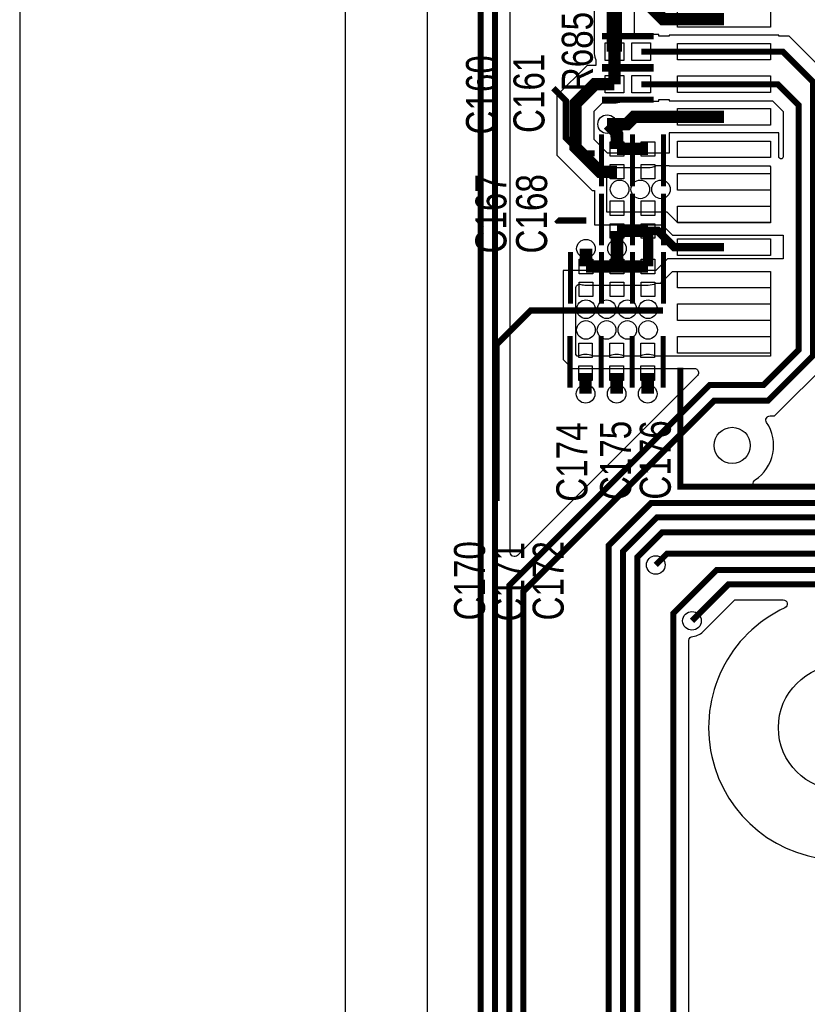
# Model space of a CAD drawing. Extents: x -394 to 5394, y -1015 to 7151.
# Tile 31 of 80: x -394 to 367, y 3978 to 4930. Entities that reach past the tile are written whole.
import ezdxf

# ---------------------------------------------------------------- set-up
doc = ezdxf.new("R2010")
doc.units = 0
for name, color, linetype in [('BG_OUTLINE', 95, 'CONTINUOUS'), ('ET_TOP', 132, 'CONTINUOUS'), ('PG_SILKSCREEN_TOP', 7, 'CONTINUOUS'), ('PIN_TOP', 132, 'CONTINUOUS'), ('RD_SILKSCREEN_TOP', 254, 'CONTINUOUS'), ('VC_TOP', 132, 'CONTINUOUS')]:
    doc.layers.add(name, color=color, linetype=linetype)

msp = doc.modelspace()

# ---------------------------------------------------------------- linework, layer by layer
at = {"layer": 'BG_OUTLINE'}
msp.add_lwpolyline([(-78.74, 6968.4848), (-393.7, 6968.4848), (-393.7, 0), (-78.74, 0), (-78.74, 6968.4848)], dxfattribs=at)
msp.add_lwpolyline([(5000, 0), (5000, 6968.4848), (0, 6968.4848), (0, 0)], close=True, dxfattribs=at)
at = {"layer": 'ET_TOP'}
for points, const_width in [([(74, 3322), (51.7449, 3344.2551), (51.7449, 5340.7449), (145.73, 5434.73), (286.99, 5434.73)], 5.8), ([(76, 3355), (65.5449, 3365.4551), (65.5449, 5334.7459), (134.039, 5403.24), (286.99, 5403.24)], 5.8), ([(256, 4349), (291.2, 4384.2), (512.8, 4384.2), (532, 4365), (627.9999, 4365), (666, 4403.0001), (666, 4609), (641, 4634), (641, 4894), (572.71, 4962.29), (512.59, 4962.29)], 5.8), ([(181.0058, 4899.3), (181.0058, 4940)], 15), ([(286.99, 4930.8), (228, 4930.8), (216, 4942.8), (216, 4943)], 12), ([(374.9974, 3772.0026), (238.1, 3908.9), (238.1, 4356.4145), (279.6855, 4398), (526, 4398), (543, 4381), (622.5161, 4381), (651.8, 4410.2839), (651.8, 4603.2), (627, 4628), (627, 4868.29), (564.49, 4930.8), (512.59, 4930.8)], 5.8), ([(181.0058, 4867.81), (181.0058, 4899.3)], 12), ([(111, 2955), (111, 3056), (59.1018, 3107.8982), (59.1018, 3260.1018), (107.7, 3308.7), (107.7, 3373.2999), (93.1449, 3387.855), (93.1449, 4377.5383), (277.6066, 4562), (329.5853, 4562), (373, 4605.4147), (373, 4870), (343.7, 4899.3), (286.99, 4899.3)], 5.8), ([(286.99, 4899.3), (206.99, 4899.3)], 5.8), ([(512.59, 4899.3), (572.7, 4899.3), (607, 4865), (607, 4628.4838), (638, 4597.4838), (638, 4416.0001), (616.9999, 4395), (557.0001, 4395), (538.0001, 4414), (232, 4414), (221, 4403)], 5.8), ([(183.55, 4783.1964), (167.05, 4783.1964), (143.4682, 4806.7782), (143.4682, 4849.2724), (162.0058, 4867.81), (181.0058, 4867.81)], 12), ([(88, 2915), (88, 3055), (45.3016, 3097.6984), (45.3016, 3266.3016), (93.9, 3314.9), (93.9, 3363.1), (79.3449, 3377.6551), (79.3449, 4383.2545), (273.0904, 4577), (325.0691, 4577), (359, 4610.9309), (359, 4847.7), (338.89, 4867.81), (286.99, 4867.81)], 5.8), ([(219, 3912), (203.1, 3927.9), (203.1, 4410.4145), (227.3855, 4434.7), (508.6999, 4434.7), (576.8999, 4502.9), (600.1829, 4502.9), (612, 4514.7171), (612, 4603), (593, 4622), (593, 4849), (574.19, 4867.81), (512.59, 4867.81)], 5.8), ([(286.99, 4867.81), (206.99, 4867.81)], 5.8), ([(286.99, 4836.31), (200.16, 4836.31), (193, 4829.15), (175, 4829.15)], 12), ([(175, 4829.15), (174, 4829.15)], 12), ([(175, 4829.15), (183, 4821.15), (183, 4819.15), (183.55, 4818.6), (183.55, 4805.2436)], 12), ([(213.55, 4805.2436), (183.55, 4805.2436)], 12), ([(512.59, 4741.82), (460.69, 4741.82), (435, 4716.13), (435, 4518.7055), (379.2945, 4463), (216.6531, 4463), (175.5, 4421.8469), (175.5, 3871.5), (307, 3740), (307, 3175), (335, 3147), (335, 3112), (291.67, 3068.67), (291.67, 2956.9831), (404.6531, 2844)], 5.8), ([(183.55, 4725.9464), (183.55, 4708.77)], 12), ([(213.55, 4725.9464), (183.55, 4725.9464)], 12), ([(213.55, 4691.6236), (213.55, 4725.9464)], 10), ([(286.99, 4710.33), (238.67, 4710.33), (223.0536, 4725.9464), (213.55, 4725.9464)], 8), ([(153.55, 4691.6236), (153.55, 4708.77)], 12), ([(183.55, 4691.6236), (183.55, 4708.77)], 12), ([(183.55, 4691.6236), (153.55, 4691.6236)], 12), ([(213.55, 4691.6236), (183.55, 4691.6236)], 12), ([(512.59, 4647.33), (460.69, 4647.33), (448.8, 4635.44), (448.8, 4512.9893), (384.8107, 4449), (222.1693, 4449), (189.3, 4416.1307), (189.3, 3877.2163), (330, 3736.5163), (330, 3195), (359.9, 3165.1), (359.9, 3067.9), (336, 3044), (336, 2951.6855), (404.6855, 2883), (453, 2883), (542, 2794), (825, 2794), (975.7, 2944.7), (1321.3, 2944.7), (1382.38, 2883.62), (1501.38, 2883.62), (1524, 2861)], 5.8), ([(153.2, 4588.4764), (153.2, 4568.48)], 12), ([(183.2, 4588.4764), (183.2, 4568.48)], 12), ([(213.2, 4588.4764), (213.2, 4568.48)], 12)]:
    msp.add_lwpolyline(points, dxfattribs=dict(at, const_width=const_width))
for points in [[(161.5056, 4940), (161.5056, 4899.3, 0.094215), (162.8661, 4892.144), (163.0056, 4891.7903), (163.0056, 4885.8102), (154.5499, 4885.8102), (125.468, 4856.7283), (125.468, 4799.3223), (159.5941, 4765.1962), (161.6498, 4765.1962), (161.6498, 4731.9998), (227.0294, 4731.9998), (237.0294, 4721.9998), (344.0998, 4721.9998), (344.0998, 4698.8502), (232.2294, 4698.8502), (220.9294, 4687.5502), (131.5998, 4687.5502), (131.5998, 4601.5294), (140.1294, 4592.9998), (258.3613, 4592.9998, -0.668175), (261.1897, 4586.1714), (87.2735, 4412.2552, -0.668175), (80.4451, 4415.0836), (80.4451, 5328.574)], [(387.9002, 4876.1719), (349.8719, 4914.2002), (339.9902, 4914.2002), (339.9902, 4915.3002), (233.9898, 4915.3002), (233.9898, 4914.2002), (223.9902, 4914.2002), (223.9902, 4915.8002), (200.506, 4915.8002), (200.506, 4940, 1)], [(373.1226, 4477.9002), (319.1485, 4477.9002, -0.743404), (316.9412, 4485.2361, 0.416025), (328.0899, 4540.872, -0.599946), (331.4121, 4547.0998), (335.7572, 4547.0998), (387.9002, 4599.2428)], [(253.0002, 3915.0719), (253.0002, 4330.0261, -0.398872), (256.7896, 4334.0206, 0.213469), (267.6931, 4339.6044), (267.7612, 4339.6891), (297.3719, 4369.2998), (344.1333, 4369.2998, -0.802235), (345.8269, 4361.676, 4.50161), (454.1731, 4361.676, -0.802235), (455.8667, 4369.2998), (506.6281, 4369.2998), (525.8281, 4350.0998), (625.3709, 4350.0998, -0.668175), (628.1993, 4343.2714), (560.0998, 4275.1719), (560.0998, 3919.1719)]]:
    msp.add_lwpolyline(points, format="xyb", dxfattribs=at)
for points in [[(340.6856, 4796.2353), (339.9902, 4796.9306), (339.9902, 4820.8102), (233.9898, 4820.8102), (233.9898, 4801.1002), (185.413, 4801.1002), (185.3152, 4801.1098, 0.024561), (183.55, 4801.1966), (174.5059, 4801.1966), (161.4684, 4814.2341), (161.4684, 4841.8165), (169.4617, 4849.8098), (181.0058, 4849.8098, 0.09775), (187.8453, 4851.1598), (188.2104, 4851.3098), (223.9902, 4851.3098), (223.9902, 4852.9098), (233.9898, 4852.9098), (233.9898, 4851.8098), (333.8181, 4851.8098), (344.0998, 4841.5281), (344.0998, 4797.6495, -0.668183)], [(213.5502, 4787.2434, 0.108997), (221.1238, 4788.9143), (221.5241, 4789.1), (233.9898, 4789.1), (233.9898, 4788.8098), (331.1402, 4788.8098), (332, 4787.95), (332, 4734), (242, 4734), (232, 4744), (173.65, 4744), (173.65, 4784.0493, -0.496164), (178.7227, 4787.9028, 0.06798), (183.55, 4787.2434)], [(213.5502, 4673.6234, 0.111083), (221.2582, 4675.3573), (221.6647, 4675.55), (225.9, 4675.55), (226.9734, 4676.6234), (228.0502, 4676.6234), (228.0502, 4677.7002), (237.2, 4686.85), (332, 4686.85), (332, 4605.003), (331.997, 4605), (220.3506, 4605), (219.988, 4605.1477, 0.19578), (206.412, 4605.1477), (206.0494, 4605), (190.3506, 4605), (189.988, 4605.1477, 0.19578), (176.412, 4605.1477), (176.0494, 4605), (160.3506, 4605), (159.988, 4605.1477, 0.20129), (146.0601, 4605), (145.1, 4605), (143.6, 4606.5), (143.6, 4670.4433, -0.496898), (148.6818, 4674.2942, 0.068572), (153.5499, 4673.6234)]]:
    msp.add_lwpolyline(points, format="xyb", close=True, dxfattribs=at)
at = {"layer": 'PG_SILKSCREEN_TOP'}
for points, const_width in [([(168.9979, 4914.3), (218.9979, 4914.3)], 6), ([(168.9979, 4884.3), (218.9979, 4884.3)], 6), ([(168.9979, 4882.81), (218.9979, 4882.81)], 6), ([(162, 4801), (149, 4801), (134, 4816), (134, 4852), (122, 4864)], 6), ([(168.9979, 4852.81), (218.9979, 4852.81)], 6), ([(168.55, 4769.22), (168.55, 4819.22)], 5), ([(198.55, 4769.22), (198.55, 4819.22)], 5), ([(198.55, 4769.22), (198.55, 4819.22)], 5), ([(228.55, 4769.22), (228.55, 4819.22)], 5), ([(168.55, 4761.97), (168.55, 4711.97)], 5), ([(198.55, 4761.97), (198.55, 4711.97)], 5), ([(198.55, 4761.97), (198.55, 4711.97)], 5), ([(228.55, 4761.97), (228.55, 4711.97)], 5), ([(154, 4736), (126, 4736), (125, 4737)], 6), ([(138.55, 4655.6), (138.55, 4705.6)], 5), ([(168.55, 4655.6), (168.55, 4705.6)], 5), ([(168.55, 4655.6), (168.55, 4705.6)], 5), ([(198.55, 4655.6), (198.55, 4705.6)], 5), ([(198.55, 4655.6), (198.55, 4705.6)], 5), ([(228.55, 4655.6), (228.55, 4705.6)], 5), ([(228, 4649), (100, 4649), (67, 4616), (67, 4465)], 6), ([(138.2, 4624.5), (138.2, 4574.5)], 5), ([(168.2, 4624.5), (168.2, 4574.5)], 5), ([(168.2, 4624.5), (168.2, 4574.5)], 5), ([(198.2, 4624.5), (198.2, 4574.5)], 5), ([(198.2, 4624.5), (198.2, 4574.5)], 5), ([(228.2, 4624.5), (228.2, 4574.5)], 5), ([(244.79, 4593.75), (244.79, 4478.75), (554.79, 4478.75), (554.79, 4593.75)], 6)]:
    msp.add_lwpolyline(points, dxfattribs=dict(at, const_width=const_width))
at = {"layer": 'PIN_TOP'}
for points in [[(331.99, 4922.8), (241.99, 4922.8), (241.99, 4938.8), (331.99, 4938.8)], [(172.0058, 4890.8), (172.0058, 4907.8), (190.0058, 4907.8), (190.0058, 4890.8)], [(197.99, 4890.8), (197.99, 4907.8), (215.99, 4907.8), (215.99, 4890.8)], [(331.99, 4891.3), (241.99, 4891.3), (241.99, 4907.3), (331.99, 4907.3)], [(172.0058, 4859.31), (172.0058, 4876.31), (190.0058, 4876.31), (190.0058, 4859.31)], [(197.99, 4859.31), (197.99, 4876.31), (215.99, 4876.31), (215.99, 4859.31)], [(331.99, 4859.81), (241.99, 4859.81), (241.99, 4875.81), (331.99, 4875.81)], [(331.99, 4828.31), (241.99, 4828.31), (241.99, 4844.31), (331.99, 4844.31)], [(190.05, 4798.2436), (177.05, 4798.2436), (177.05, 4812.2436), (190.05, 4812.2436)], [(220.05, 4798.2436), (207.05, 4798.2436), (207.05, 4812.2436), (220.05, 4812.2436)], [(331.99, 4796.81), (241.99, 4796.81), (241.99, 4812.81), (331.99, 4812.81)], [(190.05, 4776.1964), (177.05, 4776.1964), (177.05, 4790.1964), (190.05, 4790.1964)], [(220.05, 4776.1964), (207.05, 4776.1964), (207.05, 4790.1964), (220.05, 4790.1964)], [(331.99, 4765.32), (241.99, 4765.32), (241.99, 4781.32), (331.99, 4781.32)], [(177.05, 4754.9936), (190.05, 4754.9936), (190.05, 4740.9936), (177.05, 4740.9936)], [(207.05, 4754.9936), (220.05, 4754.9936), (220.05, 4740.9936), (207.05, 4740.9936)], [(331.99, 4733.82), (241.99, 4733.82), (241.99, 4749.82), (331.99, 4749.82)], [(177.05, 4732.9464), (190.05, 4732.9464), (190.05, 4718.9464), (177.05, 4718.9464)], [(207.05, 4732.9464), (220.05, 4732.9464), (220.05, 4718.9464), (207.05, 4718.9464)], [(331.99, 4702.33), (241.99, 4702.33), (241.99, 4718.33), (331.99, 4718.33)], [(160.05, 4684.6236), (147.05, 4684.6236), (147.05, 4698.6236), (160.05, 4698.6236)], [(190.05, 4684.6236), (177.05, 4684.6236), (177.05, 4698.6236), (190.05, 4698.6236)], [(220.05, 4684.6236), (207.05, 4684.6236), (207.05, 4698.6236), (220.05, 4698.6236)], [(331.99, 4670.83), (241.99, 4670.83), (241.99, 4686.83), (331.99, 4686.83)], [(160.05, 4662.5764), (147.05, 4662.5764), (147.05, 4676.5764), (160.05, 4676.5764)], [(190.05, 4662.5764), (177.05, 4662.5764), (177.05, 4676.5764), (190.05, 4676.5764)], [(220.05, 4662.5764), (207.05, 4662.5764), (207.05, 4676.5764), (220.05, 4676.5764)], [(331.99, 4639.33), (241.99, 4639.33), (241.99, 4655.33), (331.99, 4655.33)], [(146.7, 4617.5236), (159.7, 4617.5236), (159.7, 4603.5236), (146.7, 4603.5236)], [(176.7, 4617.5236), (189.7, 4617.5236), (189.7, 4603.5236), (176.7, 4603.5236)], [(206.7, 4617.5236), (219.7, 4617.5236), (219.7, 4603.5236), (206.7, 4603.5236)], [(331.99, 4607.84), (241.99, 4607.84), (241.99, 4623.84), (331.99, 4623.84)], [(146.7, 4595.4764), (159.7, 4595.4764), (159.7, 4581.4764), (146.7, 4581.4764)], [(176.7, 4595.4764), (189.7, 4595.4764), (189.7, 4581.4764), (176.7, 4581.4764)], [(206.7, 4595.4764), (219.7, 4595.4764), (219.7, 4581.4764), (206.7, 4581.4764)]]:
    msp.add_lwpolyline(points, close=True, dxfattribs=at)
for centre, radius in [((294.87, 4518.59), 17.5), ((400, 4245.76), 60.5)]:
    msp.add_circle(centre, radius, dxfattribs=at)
at = {"layer": 'VC_TOP'}
for centre in [(174, 4829.15), (186.07, 4766.15), (206.07, 4766.15), (226.07, 4766.15), (153.55, 4708.77), (183.55, 4708.77), (153.53, 4650.26), (173.53, 4650.26), (193.53, 4650.26), (213.53, 4650.26), (153.53, 4630.26), (173.53, 4630.26), (193.53, 4630.26), (213.53, 4630.26), (153.2, 4568.48), (183.2, 4568.48), (213.2, 4568.48), (221, 4403), (256, 4349)]:
    msp.add_circle(centre, 9, dxfattribs=at)

# ---------------------------------------------------------------- texts
at = {"layer": 'RD_SILKSCREEN_TOP', "width": 0.8}
for s, p in [('R685', (160.19, 4860.9979)), ('C160', (67.63, 4819.14)), ('C161', (113.45, 4820.65)), ('C167', (76.72, 4704.12)), ('C168', (116.02, 4704.12)), ('C174', (154.89, 4464.08)), ('C175', (197.19, 4465.68)), ('C176', (235.52, 4466.16)), ('C170', (55.99, 4349.35)), ('C171', (94.04, 4348.32)), ('C172', (132.04, 4349.38))]:
    msp.add_text(s, height=30, rotation=90, dxfattribs=at).set_placement(p)

doc.saveas('drawing.dxf')
